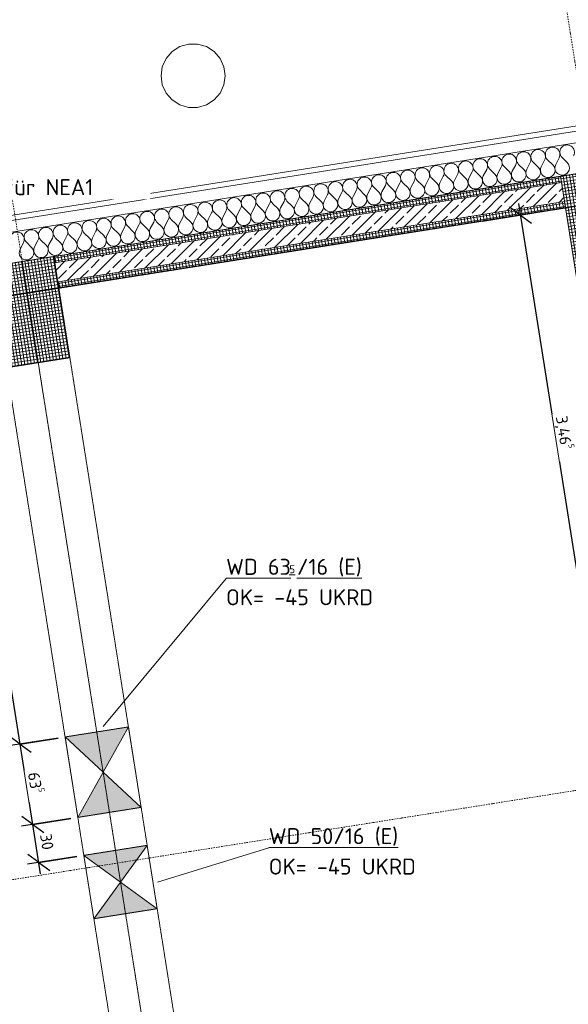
# Model space of a CAD drawing. Header units: millimetres. Extents: x 1523 to 74793, y -36705 to 10268.
# Tile 34 of 48: x 49549 to 53826, y -15800 to -8121. Entities that reach past the tile are written whole.
import ezdxf

# ---------------------------------------------------------------- set-up
doc = ezdxf.new("R2010")
doc.units = ezdxf.units.MM
for name, pattern in [('IMPORT-STRICHPUNKT _7_', [20, 10, -5, 0, -5]), ('IMPORT-VERDECKT _8_', [7.5, 5, -2.5]), ('Rasterlinie', [22.225, 12.7, -3.175, 3.175, -3.175]), ('Verdeckt 2x', [3.572, 2.3813, -1.1907])]:
    doc.linetypes.add(name, pattern=pattern)
for name, color, linetype, lineweight, true_color in [('10 A--Fassade', 7, 'Continuous', 13, 0x656565), ('90 A--Achsraster _1_50_', 7, 'IMPORT-STRICHPUNKT _7_', 13, 0x656565), ('AD', 1, 'Continuous', 13, 0xff0000), ('Neubau_10 A--Stütze', 7, 'Continuous', 13, 0x656565), ('Neubau_10 A--Wand außen _tragend_', 7, 'Continuous', 13, 0x656565), ('Neubau_30 A--Träger _ Dachkonstruktion', 7, 'IMPORT-VERDECKT _8_', 13, 0x656565), ('Xref_706_5_--_ÜP_01_000_18_Übersichtsplan OG1_IFC 2025_01_13_dwg', 7, 'Continuous', 13, 0x767676), ('XX', 7, 'Continuous', 18, 0x804040)]:
    doc.layers.add(name, color=color, linetype=linetype, lineweight=lineweight, true_color=true_color)
for name, color, linetype, lineweight in [('AD_Detail', 7, 'Continuous', 13), ('Ax-50_BM-Bem', 7, 'Continuous', 9), ('Ax_BM-Bem', 7, 'Continuous', 9), ('GB_HLS-OBJ', 7, 'Continuous', 18), ('M-EQPM-___-IDEN', 7, 'Continuous', 9), ('S-GRID-____-OTLN', 7, 'Continuous', 9), ('Text', 7, 'Continuous', 9)]:
    doc.layers.add(name, color=color, linetype=linetype, lineweight=lineweight)
doc.styles.add('ISOCPEUR', font='isocpeur.ttf', dxfattribs={"height": 125})
doc.styles.add('ISOCPEUR_2', font='isocpeur.ttf', dxfattribs={"height": 90})
doc.styles.add('ISOCPEUR_3', font='isocpeur.ttf', dxfattribs={"height": 62.5})
doc.dimstyles.new('KI_1_8_mm_Isocpeur__cm_m__Aufrundung_auf_5_mm_ELT_Gesamtbemaßung', dxfattribs={"dimscale": 304.8, "dimtxt": 89.638306, "dimasz": 0.492126, "dimexe": 0.295276, "dimexo": 0.0625, "dimgap": 0.049213, "dimtad": 1, "dimdec": 1, "dimlfac": 0.1, "dimrnd": 0.5, "dimdsep": 46, "dimtxsty": 'ISOCPEUR_2', "dimblk1": 'OBLIQUE', "dimblk2": 'OBLIQUE', "dimsah": 1, "dimcen": 0.09, "dimdle": 0.295276, "dimadec": 0, "dimazin": 0, "dimtfac": 1, "dimtdec": 4, "dimtix": 1, "dimtmove": 0, "dimatfit": 3, "dimfxl": 0.984252, "dimfxlon": 1, "dimtvp": 1, "dimtfill": 1, "dimtolj": 1, "dimtzin": 0, "dimlwd": 25, "dimlwe": 25, "dimarcsym": 2})
doc.dimstyles.new('KI_1_8_mm_Isocpeur__cm_m__Aufrundung_auf_5_mm_ELT_Gesamtbemaßung_1', dxfattribs={"dimscale": 304.8, "dimtxt": 89.638306, "dimasz": 0.492126, "dimexe": 0.295276, "dimexo": 0.0625, "dimgap": 0.049213, "dimtad": 1, "dimlfac": 0.001, "dimrnd": 0.005, "dimzin": 0, "dimdsep": 46, "dimtxsty": 'ISOCPEUR_2', "dimblk1": 'OBLIQUE', "dimblk2": 'OBLIQUE', "dimsah": 1, "dimcen": 0.09, "dimdle": 0.295276, "dimadec": 0, "dimazin": 0, "dimtfac": 1, "dimtdec": 4, "dimtix": 1, "dimtmove": 0, "dimatfit": 3, "dimfxl": 0.984252, "dimfxlon": 1, "dimtvp": 1, "dimtfill": 1, "dimtolj": 1, "dimtzin": 0, "dimlwd": 25, "dimlwe": 25, "dimarcsym": 2})
pattern_1 = [(275.336, (0, 0), (24.891662, 2.324905), []), (5.336, (0, 0), (-2.324905, 24.891662), [])]

# ---------------------------------------------------------------- blocks, each defined once
blk = doc.blocks.new('SuD_WD_RB Allgemein - SuD_WD_RB Allgemein-37359852-SuD_1_OG gesamt Plot  - Blatt 2')
at = {"layer": 'AD', "lineweight": 18}
blk.add_hatch(color=256, dxfattribs=at).paths.add_polyline_path([(-500, -317.5), (0, -317.5), (-250, 0)])
at = {"layer": 'AD_Detail', "lineweight": 18, "true_color": 0xff0000}
blk.add_hatch(color=1, dxfattribs=at).paths.add_polyline_path([(-250, 0), (0, 317.5), (-500, 317.5)])
at = {"layer": 'AD', "color": 7}
for p, q in [((-500, -317.5), (0, 317.5)), ((-500, 317.5), (0, -317.5)), ((-500, -317.5), (-500, 317.5)), ((-500, 317.5), (0, 317.5)), ((0, 317.5), (0, -317.5)), ((0, -317.5), (-500, -317.5))]:
    blk.add_line(p, q, dxfattribs=at)
at = {"layer": 'AD_Detail'}
for p, q in [((0, 317.5), (-500, 317.5)), ((-500, 317.5), (-250, 0)), ((-250, 0), (0, 317.5)), ((-250, 0), (-500, -317.5)), ((0, -317.5), (-250, 0)), ((-500, -317.5), (0, -317.5))]:
    blk.add_line(p, q, dxfattribs=at)
blk = doc.blocks.new('SuD_WD_RB Allgemein - SuD_WD_RB Allgemein-37498414-SuD_1_OG gesamt Plot  - Blatt 2')
at = {"layer": 'AD', "lineweight": 18}
blk.add_hatch(color=256, dxfattribs=at).paths.add_polyline_path([(-500, -250), (0, -250), (-250, 0)])
at = {"layer": 'AD_Detail', "lineweight": 18, "true_color": 0xff0000}
blk.add_hatch(color=1, dxfattribs=at).paths.add_polyline_path([(-250, 0), (0, 250), (-500, 250)])
at = {"layer": 'AD', "color": 7}
for p, q in [((-500, -250), (0, 250)), ((-500, 250), (0, -250)), ((-500, -250), (-500, 250)), ((-500, 250), (0, 250)), ((0, 250), (0, -250)), ((0, -250), (-500, -250))]:
    blk.add_line(p, q, dxfattribs=at)
at = {"layer": 'AD_Detail'}
for p, q in [((0, 250), (-500, 250)), ((-500, 250), (-250, 0)), ((-250, 0), (0, 250)), ((-250, 0), (-500, -250)), ((0, -250), (-250, 0)), ((-500, -250), (0, -250))]:
    blk.add_line(p, q, dxfattribs=at)
blk = doc.blocks.new('Xref_706_5_--_ÜP_01_000_15_Übersichtsplan OG1_IFC 2024_08_01_dwg__X249-41956784-SuD_1_OG gesamt Plot  - Blatt 2')
at = {"layer": '10 A--Fassade', "color": 9, "true_color": 0xcbcbcb}
for p, q in [((5179.4, -36701.5), (5223.5, -36665.2)), ((5180.5, -36724.4), (5227.7, -36756.5)), ((5184.7, -36815.7), (5228.8, -36779.3)), ((5185.8, -36838.5), (5233.1, -36870.7)), ((5190, -36929.9), (5234.1, -36893.5)), ((5191.1, -36952.7), (5238.4, -36984.8)), ((5195.4, -37044), (5239.4, -37007.6)), ((5196.4, -37066.9), (5243.7, -37099)), ((5200.7, -37158.2), (5244.8, -37121.8)), ((5201.8, -37181), (5249, -37213.1)), ((5206, -37272.3), (5250.1, -37236)), ((5207.1, -37295.2), (5254.3, -37327.3)), ((5211.3, -37386.5), (5255.4, -37350.1)), ((5212.4, -37409.3), (5259.7, -37441.5)), ((5216.6, -37500.7), (5260.7, -37464.3)), ((5217.7, -37523.5), (5265, -37555.6)), ((5222, -37614.8), (5266, -37578.5)), ((5223, -37637.7), (5270.3, -37669.8)), ((5227.3, -37729), (5271.4, -37692.6)), ((5228.4, -37751.8), (5275.6, -37783.9)), ((5232.6, -37843.2), (5276.7, -37806.8)), ((5233.7, -37866), (5280.9, -37898.1)), ((5237.9, -37957.3), (5282, -37920.9)), ((5239, -37980.2), (5286.3, -38012.3)), ((5243.2, -38071.5), (5287.3, -38035.1)), ((5244.3, -38094.3), (5291.6, -38126.4)), ((5248.6, -38185.6), (5292.6, -38149.3)), ((5249.6, -38208.5), (5296.9, -38240.6)), ((5253.9, -38299.8), (5298, -38263.4)), ((5255, -38322.6), (5302.2, -38354.8)), ((5259.2, -38414), (5303.3, -38377.6)), ((5260.3, -38436.8), (5307.5, -38468.9)), ((5264.5, -38528.1), (5308.6, -38491.8)), ((5265.6, -38551), (5312.9, -38583.1)), ((5269.8, -38642.3), (5313.9, -38605.9)), ((5270.9, -38665.1), (5318.2, -38697.2)), ((5275.2, -38756.5), (5319.2, -38720.1)), ((5276.2, -38779.3), (5323.5, -38811.4)), ((5280.5, -38870.6), (5324.6, -38834.2)), ((5281.6, -38893.4), (5328.8, -38925.6)), ((5285.8, -38984.8), (5329.9, -38948.4)), ((5286.9, -39007.6), (5334.1, -39039.7)), ((5291.1, -39098.9), (5335.2, -39062.6)), ((5292.2, -39121.8), (5339.5, -39153.9)), ((5296.5, -39213.1), (5340.5, -39176.7)), ((5297.5, -39235.9), (5344.8, -39268.1)), ((5301.8, -39327.3), (5345.8, -39290.9)), ((5302.8, -39350.1), (5350.1, -39382.2)), ((5307.1, -39441.4), (5351.2, -39405)), ((5308.2, -39464.3), (5355.4, -39496.4)), ((5312.4, -39555.6), (5356.5, -39519.2)), ((5313.5, -39578.4), (5360.7, -39610.5)), ((5317.7, -39669.7), (5361.8, -39633.4)), ((5318.8, -39692.6), (5366.1, -39724.7)), ((5323.1, -39783.9), (5367.1, -39747.5)), ((5324.1, -39806.7), (5371.4, -39838.9)), ((5328.4, -39898.1), (5372.4, -39861.7)), ((5329.4, -39920.9), (5376.7, -39953)), ((5333.7, -40012.2), (5377.8, -39975.9)), ((5334.8, -40035.1), (5382, -40067.2)), ((5339, -40126.4), (5383.1, -40090)), ((5340.1, -40149.2), (5387.3, -40181.3)), ((5344.3, -40240.6), (5388.4, -40204.2)), ((5345.4, -40263.4), (5392.7, -40295.5)), ((5349.7, -40354.7), (5393.7, -40318.3)), ((5350.7, -40377.5), (5398, -40409.7)), ((5355, -40468.9), (5399, -40432.5)), ((5356, -40491.7), (5403.3, -40523.8)), ((5360.3, -40583), (5404.4, -40546.7)), ((5361.4, -40605.9), (5408.6, -40638)), ((5365.6, -40697.2), (5409.7, -40660.8)), ((5366.7, -40720), (5413.9, -40752.2)), ((5370.9, -40811.4), (5415, -40775)), ((5372, -40834.2), (5419.3, -40866.3)), ((5376.3, -40925.5), (5420.3, -40889.1)), ((5377.3, -40948.4), (5424.6, -40980.5))]:
    blk.add_line(p, q, dxfattribs=at)
for centre, start, end in [((5143, -36657.5), 55.79824, 309.53803), ((5259.9, -36709.2), 2.66813, 129.53803), ((5259.9, -36709.2), 235.79824, 2.66813), ((5148.4, -36771.6), 55.79824, 309.53803), ((5265.2, -36823.4), 2.66813, 129.53803), ((5153.7, -36885.8), 55.79824, 309.53803), ((5265.2, -36823.4), 235.79824, 2.66813), ((5270.5, -36937.6), 2.66813, 129.53803), ((5270.5, -36937.6), 235.79824, 2.66813), ((5159, -37000), 55.79824, 309.53803), ((5275.8, -37051.7), 2.66813, 129.53803), ((5164.3, -37114.1), 55.79824, 309.53803), ((5275.8, -37051.7), 235.79824, 2.66813), ((5281.1, -37165.9), 2.66813, 129.53803), ((5281.1, -37165.9), 235.79824, 2.66813), ((5169.6, -37228.3), 55.79824, 309.53803), ((5286.5, -37280), 2.66813, 129.53803), ((5175, -37342.4), 55.79824, 309.53803), ((5286.5, -37280), 235.79824, 2.66813), ((5291.8, -37394.2), 2.66813, 129.53803), ((5291.8, -37394.2), 235.79824, 2.66813), ((5180.3, -37456.6), 55.79824, 309.53803), ((5297.1, -37508.4), 2.66813, 129.53803), ((5185.6, -37570.8), 55.79824, 309.53803), ((5297.1, -37508.4), 235.79824, 2.66813), ((5190.9, -37684.9), 55.79824, 309.53803), ((5302.4, -37622.5), 2.66813, 129.53803), ((5302.4, -37622.5), 235.79824, 2.66813), ((5307.7, -37736.7), 2.66813, 129.53803), ((5196.2, -37799.1), 55.79824, 309.53803), ((5307.7, -37736.7), 235.79824, 2.66813), ((5201.6, -37913.2), 55.79824, 309.53803), ((5313.1, -37850.8), 2.66813, 129.53803), ((5313.1, -37850.8), 235.79824, 2.66813), ((5318.4, -37965), 2.66813, 129.53803), ((5206.9, -38027.4), 55.79824, 309.53803), ((5318.4, -37965), 235.79824, 2.66813), ((5212.2, -38141.6), 55.79824, 309.53803), ((5323.7, -38079.2), 2.66813, 129.53803), ((5323.7, -38079.2), 235.79824, 2.66813), ((5329, -38193.3), 2.66813, 129.53803), ((5217.5, -38255.7), 55.79824, 309.53803), ((5329, -38193.3), 235.79824, 2.66813), ((5222.8, -38369.9), 55.79824, 309.53803), ((5334.3, -38307.5), 2.66813, 129.53803), ((5334.3, -38307.5), 235.79824, 2.66813), ((5339.7, -38421.7), 2.66813, 129.53803), ((5228.2, -38484.1), 55.79824, 309.53803), ((5339.7, -38421.7), 235.79824, 2.66813), ((5233.5, -38598.2), 55.79824, 309.53803), ((5345, -38535.8), 2.66813, 129.53803), ((5345, -38535.8), 235.79824, 2.66813), ((5350.3, -38650), 2.66813, 129.53803), ((5238.8, -38712.4), 55.79824, 309.53803), ((5350.3, -38650), 235.79824, 2.66813), ((5244.1, -38826.5), 55.79824, 309.53803), ((5355.6, -38764.1), 2.66813, 129.53803), ((5355.6, -38764.1), 235.79824, 2.66813), ((5360.9, -38878.3), 2.66813, 129.53803), ((5249.4, -38940.7), 55.79824, 309.53803), ((5360.9, -38878.3), 235.79824, 2.66813), ((5254.8, -39054.9), 55.79824, 309.53803), ((5366.3, -38992.5), 2.66813, 129.53803), ((5366.3, -38992.5), 235.79824, 2.66813), ((5371.6, -39106.6), 2.66813, 129.53803), ((5260.1, -39169), 55.79824, 309.53803), ((5371.6, -39106.6), 235.79824, 2.66813), ((5376.9, -39220.8), 2.66813, 129.53803), ((5265.4, -39283.2), 55.79824, 309.53803), ((5376.9, -39220.8), 235.79824, 2.66813), ((5382.2, -39335), 2.66813, 129.53803), ((5270.7, -39397.4), 55.79824, 309.53803), ((5382.2, -39335), 235.79824, 2.66813), ((5387.5, -39449.1), 2.66813, 129.53803), ((5276, -39511.5), 55.79824, 309.53803), ((5387.5, -39449.1), 235.79824, 2.66813), ((5392.9, -39563.3), 2.66813, 129.53803), ((5281.4, -39625.7), 55.79824, 309.53803), ((5392.9, -39563.3), 235.79824, 2.66813), ((5398.2, -39677.4), 2.66813, 129.53803), ((5286.7, -39739.8), 55.79824, 309.53803), ((5398.2, -39677.4), 235.79824, 2.66813), ((5403.5, -39791.6), 2.66813, 129.53803), ((5292, -39854), 55.79824, 309.53803), ((5403.5, -39791.6), 235.79824, 2.66813), ((5408.8, -39905.8), 2.66813, 129.53803), ((5297.3, -39968.2), 55.79824, 309.53803), ((5408.8, -39905.8), 235.79824, 2.66813), ((5414.1, -40019.9), 2.66813, 129.53803), ((5302.6, -40082.3), 55.79824, 309.53803), ((5414.1, -40019.9), 235.79824, 2.66813), ((5419.5, -40134.1), 2.66813, 129.53803), ((5308, -40196.5), 55.79824, 309.53803), ((5419.5, -40134.1), 235.79824, 2.66813), ((5424.8, -40248.2), 2.66813, 129.53803), ((5313.3, -40310.6), 55.79824, 309.53803), ((5424.8, -40248.2), 235.79824, 2.66813), ((5430.1, -40362.4), 2.66813, 129.53803), ((5318.6, -40424.8), 55.79824, 309.53803), ((5430.1, -40362.4), 235.79824, 2.66813), ((5435.4, -40476.6), 2.66813, 129.53803), ((5323.9, -40539), 55.79824, 309.53803), ((5435.4, -40476.6), 235.79824, 2.66813), ((5440.7, -40590.7), 2.66813, 129.53803), ((5329.2, -40653.1), 55.79824, 309.53803), ((5440.7, -40590.7), 235.79824, 2.66813), ((5446.1, -40704.9), 2.66813, 129.53803), ((5334.6, -40767.3), 55.79824, 309.53803), ((5446.1, -40704.9), 235.79824, 2.66813), ((5451.4, -40819.1), 2.66813, 129.53803), ((5339.9, -40881.5), 55.79824, 309.53803), ((5451.4, -40819.1), 235.79824, 2.66813), ((5456.7, -40933.2), 2.66813, 129.53803), ((5456.7, -40933.2), 235.79824, 2.66813), ((5345.2, -40995.6), 55.79824, 309.53803)]:
    blk.add_arc(centre, 57.1, start, end, dxfattribs=at)
blk = doc.blocks.new('Xref_706_5_--_ÜP_01_000_15_Übersichtsplan OG1_IFC 2024_08_01_dwg_Standard-Rastermarker_7-41957088-SuD_1_OG gesamt Plot  - Blatt 2')
at = {"layer": '90 A--Achsraster _1_50_', "color": 9, "true_color": 0xcbcbcb}
blk.add_line((38626.4, 0), (93805.6, 0), dxfattribs=at)
blk = doc.blocks.new('Xref_706_5_--_ÜP_01_000_15_Übersichtsplan OG1_IFC 2024_08_01_dwg_Standard-Rastermarker_7-V1-SuD_1_OG gesamt Plot  - Blatt 2')
at = {"layer": '90 A--Achsraster _1_50_', "color": 9, "true_color": 0xcbcbcb}
blk.add_line((37913.6, 0), (93092.8, 0), dxfattribs=at)
blk = doc.blocks.new('Xref_706_5_--_ÜP_01_000_15_Übersichtsplan OG1_IFC 2024_08_01_dwg_Standard-Rastermarker_12-V4-SuD_1_OG gesamt Plot  - Blatt 2')
at = {"layer": '90 A--Achsraster _1_50_', "color": 9, "true_color": 0xcbcbcb}
blk.add_line((0, 0), (28500, 0), dxfattribs=at)
blk = doc.blocks.new('Xref_706_5_--_ÜP_01_000_18_Übersichtsplan OG1_IFC 2025_01_13_dwg-35464460-SuD_1_OG gesamt Plot  - Blatt 2')
at = {"layer": 'Neubau_10 A--Stütze', "true_color": 0xcbcbcb}
h = blk.add_hatch(dxfattribs=at)
h.set_pattern_fill('FP_9', color=9, style=0, pattern_type=2)
h.set_pattern_definition([(5.336, (7027.682, -36441.243), (-2.3249, 24.89166), []), (275.336, (7027.682, -36441.243), (24.89166, 2.3249), [])])
h.paths.add_polyline_path([(7824.2, -36366.8), (7777.7, -35869), (6981.2, -35943.4), (7027.7, -36441.2), (7276.6, -36418)])
h = blk.add_hatch(dxfattribs=at)
h.set_pattern_fill('FP_13', color=9, style=0, pattern_type=2)
h.set_pattern_definition([(5.336, (7446.187, -40921.74), (-2.3249, 24.89166), []), (275.336, (7446.187, -40921.74), (24.89166, 2.3249), [])])
h.paths.add_polyline_path([(8242.7, -40847.3), (8196.2, -40349.5), (7399.7, -40423.9), (7446.2, -40921.7), (8168.2, -40854.3)])
at = {"layer": 'Neubau_10 A--Wand außen _tragend_', "true_color": 0xcbcbcb}
h = blk.add_hatch(dxfattribs=at)
h.set_pattern_fill('FP_3', color=9, style=0, pattern_type=2)
h.set_pattern_definition(pattern_1)
h.paths.add_polyline_path([(7449.5, -40419.3), (7077.5, -36436.6), (7027.7, -36441.2), (7399.7, -40423.9)])
h = blk.add_hatch(dxfattribs=at)
h.set_pattern_fill('FP_6', color=9, style=0, pattern_type=2)
h.set_pattern_definition([(131.336, (0, 0), (90.1019, 79.25683), []), (131.336, (-45.05, -39.63), (90.1019, 79.25683), [90, -30])])
h.paths.add_polyline_path([(7598.8, -40405.3), (7226.8, -36422.6), (7077.5, -36436.6), (7449.5, -40419.3)])
h = blk.add_hatch(dxfattribs=at)
h.set_pattern_fill('FP_3', color=9, style=0, pattern_type=2)
h.set_pattern_definition(pattern_1)
h.paths.add_polyline_path([(7648.6, -40400.7), (7276.6, -36418), (7226.8, -36422.6), (7598.8, -40405.3)])
at = {"layer": 'Neubau_30 A--Träger _ Dachkonstruktion', "linetype": 'Continuous', "true_color": 0xededed}
h = blk.add_hatch(color=7, dxfattribs=at)
h.paths.add_polyline_path([(12573.9, -40442.8), (12573.9, -40442.8), (12301.7, -40217.2)])
h.paths.add_polyline_path([(12527.4, -39945), (12527.3, -39945), (12465.7, -40019.4)])
h = blk.add_hatch(color=7, dxfattribs=at)
h.paths.add_polyline_path([(11777.3, -40517.2), (11777.3, -40517.2), (11438, -40297.8)])
h.paths.add_polyline_path([(11730.8, -40019.4), (11730.8, -40019.4), (11632.8, -40112.6)])
at = {"color": 7, "lineweight": 13, "true_color": 0xefefef, "flags": 128}
blk.add_lwpolyline([(6078.2, -39001.1), (6007.2, -39006.7), (5940.8, -39032.1), (5884.1, -39075.1), (5841.9, -39132.4), (5817.5, -39199.3), (5813, -39270.3), (5828.6, -39339.7), (5863.2, -39401.9), (5913.9, -39451.8), (5976.6, -39485.5), (6046.2, -39500.1), (6117.2, -39494.5), (6183.7, -39469.1), (6240.3, -39426), (6282.5, -39368.8), (6306.9, -39301.9), (6311.4, -39230.9), (6295.8, -39161.5), (6261.2, -39099.3), (6210.5, -39049.3), (6147.8, -39015.7)], close=True, dxfattribs=at)
at = {"layer": '10 A--Fassade', "color": 9, "true_color": 0xcbcbcb, "flags": 128}
for points in [[(10137.4, -72314.5), (7969.8, -49108.5), (7821, -47515.4), (5446.7, -22096.1), (5323, -20771.9), (5005.7, -17374.5)], [(5812.8, -26983.2), (5773, -26986.9), (7691.6, -47527.5), (7731.4, -47523.8), (7821, -47515.4), (8060, -47493.1), (6141.4, -26952.5), (6048.4, -25956.9), (5685.7, -22073.8), (5562, -20749.5), (5323, -20771.9)], [(10046.5, -72308.7), (7880.2, -49116.9), (7731.4, -47523.8), (5357.1, -22104.5), (5317.3, -22108.2), (5680, -25991.3), (5773, -26986.9)]]:
    blk.add_lwpolyline(points, dxfattribs=at)
at = {"layer": 'Neubau_10 A--Stütze', "color": 9, "true_color": 0xcbcbcb, "flags": 128}
for points in [[(7824.2, -36366.8), (7777.7, -35869), (6981.2, -35943.4), (7027.7, -36441.2)], [(8242.7, -40847.3), (8196.2, -40349.5), (7399.7, -40423.9), (7446.2, -40921.7)]]:
    blk.add_lwpolyline(points, close=True, dxfattribs=at)
at = {"layer": 'Neubau_10 A--Wand außen _tragend_', "color": 9, "true_color": 0xcbcbcb}
for p, q in [((7027.7, -36441.2), (7399.7, -40423.9)), ((7077.5, -36436.6), (7449.5, -40419.3)), ((7226.8, -36422.6), (7598.8, -40405.3)), ((7648.6, -40400.7), (7276.6, -36418))]:
    blk.add_line(p, q, dxfattribs=at)
at = {"layer": 'Neubau_30 A--Träger _ Dachkonstruktion', "color": 9, "true_color": 0xcbcbcb}
blk.add_line((7422.9, -40672.8), (26141.5, -38924.4), dxfattribs=at)
at = {"layer": 'Neubau_30 A--Träger _ Dachkonstruktion', "color": 9, "true_color": 0xcbcbcb, "flags": 128}
for points in [[(11611, -35511), (11312.3, -35538.9), (10680.1, -35597.9), (10726.6, -36095.7), (7027.7, -36441.2), (6981.2, -35943.4), (10680.1, -35597.9)], [(12573.9, -40442.8), (18174.5, -39919.7), (18373.6, -39901.1), (18327.1, -39403.2), (21344, -39121.4)], [(11777.3, -40517.2), (12076, -40489.3), (12573.9, -40442.8), (12527.4, -39945), (18128, -39421.8)], [(12029.5, -39991.5), (11730.8, -40019.4), (11098.6, -40078.4), (11145.1, -40576.2), (7446.2, -40921.7), (7399.7, -40423.9), (11098.6, -40078.4)], [(12527.4, -39945), (12029.5, -39991.5), (12076, -40489.3)], [(11145.1, -40576.2), (11777.3, -40517.2), (11730.8, -40019.4)]]:
    blk.add_lwpolyline(points, dxfattribs=at)
for name, p, rotation in [('Xref_706_5_--_ÜP_01_000_15_Übersichtsplan OG1_IFC 2024_08_01_dwg_Standard-Rastermarker_7-41957088-SuD_1_OG gesamt Plot  - Blatt 2', (14224.8, -110805.2), 95.33628353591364), ('Xref_706_5_--_ÜP_01_000_15_Übersichtsplan OG1_IFC 2024_08_01_dwg_Standard-Rastermarker_7-V1-SuD_1_OG gesamt Plot  - Blatt 2', (18705.3, -110386.7), 95.33628353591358), ('Xref_706_5_--_ÜP_01_000_15_Übersichtsplan OG1_IFC 2024_08_01_dwg__X249-41956784-SuD_1_OG gesamt Plot  - Blatt 2', (0, 0), 2.668141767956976), ('Xref_706_5_--_ÜP_01_000_15_Übersichtsplan OG1_IFC 2024_08_01_dwg_Standard-Rastermarker_12-V4-SuD_1_OG gesamt Plot  - Blatt 2', (28389.5, -34194.8), 185.3362835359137), ('Xref_706_5_--_ÜP_01_000_15_Übersichtsplan OG1_IFC 2024_08_01_dwg_Standard-Rastermarker_12-V4-SuD_1_OG gesamt Plot  - Blatt 2', (28808, -38675.3), 185.3362835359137)]:
    blk.add_blockref(name, p, dxfattribs=dict(rotation=rotation))
blk = doc.blocks.new('DIMBLOCK22-SuD_1_OG gesamt Plot  - Blatt 2')
at = {"layer": 'Ax-50_BM-Bem', "lineweight": 25}
for p, q in [((49947.1, -14351), (49561.9, -14412)), ((49650.8, -14398), (49565, -14335.6)), ((49650.8, -14398), (49947.1, -14351)), ((49711.8, -14783.2), (49650.8, -14398)), ((49650.8, -14398), (49736.6, -14460.3)), ((49994.1, -14647.3), (49608.9, -14708.4)), ((49697.8, -14694.3), (49612, -14631.9)), ((49697.8, -14694.3), (49994.1, -14647.3)), ((49697.8, -14694.3), (49783.6, -14756.6))]:
    blk.add_line(p, q, dxfattribs=at)
at = {"layer": 'Ax-50_BM-Bem', "color": 0, "lineweight": 25, "insert": (49795.4, -14463.4), "char_height": 90, "width": 150.589, "attachment_point": 1, "rotation": 279, "line_spacing_factor": 1.149209, "style": 'ISOCPEUR_2', "bg_fill": 3, "box_fill_scale": 1.25, "bg_fill_color": 256, "bg_fill_true_color": 13158600, "bg_fill_transparency": 0}
blk.add_mtext('30', dxfattribs=at)
blk = doc.blocks.new('_Oblique')
at = {"color": 0, "linetype": 'ByBlock', "lineweight": -2}
blk.add_line((-0.5, -0.5), (0.5, 0.5), dxfattribs=at)
blk = doc.blocks.new('DIMBLOCK23-SuD_1_OG gesamt Plot  - Blatt 2')
at = {"layer": 'Ax-50_BM-Bem', "lineweight": 25}
for p, q in [((49847.8, -13723.9), (49462.6, -13784.9)), ((49551.5, -13770.8), (49465.7, -13708.4)), ((49551.5, -13770.8), (49847.8, -13723.9)), ((49650.8, -14398), (49551.5, -13770.8)), ((49551.5, -13770.8), (49637.3, -13833.1)), ((49947.1, -14351), (49561.9, -14412)), ((49650.8, -14398), (49565, -14335.6)), ((49650.8, -14398), (49947.1, -14351)), ((49650.8, -14398), (49736.6, -14460.3))]:
    blk.add_line(p, q, dxfattribs=at)
at = {"layer": 'Ax-50_BM-Bem', "color": 0, "lineweight": 25, "insert": (49719, -13980.9), "char_height": 90, "width": 201.144, "attachment_point": 1, "rotation": 279, "line_spacing_factor": 1.149209, "style": 'ISOCPEUR_2', "bg_fill": 3, "box_fill_scale": 1.25, "bg_fill_color": 256, "bg_fill_true_color": 13158600, "bg_fill_transparency": 0}
blk.add_mtext('63\\A2\\H0.5x;\\S5^  ;\\H2x;', dxfattribs=at)
blk = doc.blocks.new('DIMBLOCK24-SuD_1_OG gesamt Plot  - Blatt 2')
at = {"layer": 'Ax-50_BM-Bem', "lineweight": 25}
for p, q in [((49009.4, -10348.4), (48923.6, -10286.1)), ((49551.5, -13770.8), (48995.4, -10259.5)), ((48713.1, -10395.3), (49098.3, -10334.3)), ((49009.4, -10348.4), (48713.1, -10395.3)), ((49009.4, -10348.4), (49095.3, -10410.8)), ((49847.8, -13723.9), (49462.6, -13784.9)), ((49551.5, -13770.8), (49465.7, -13708.4)), ((49551.5, -13770.8), (49847.8, -13723.9)), ((49551.5, -13770.8), (49637.3, -13833.1))]:
    blk.add_line(p, q, dxfattribs=at)
at = {"layer": 'Ax-50_BM-Bem', "color": 0, "lineweight": 25, "insert": (49390.3, -11905.2), "char_height": 90, "width": 324.843, "attachment_point": 1, "rotation": 279, "line_spacing_factor": 1.149209, "style": 'ISOCPEUR_2', "bg_fill": 3, "box_fill_scale": 1.25, "bg_fill_color": 256, "bg_fill_true_color": 13158600, "bg_fill_transparency": 0}
blk.add_mtext('3,46\\A2\\H0.5x;\\S5^  ;\\H2x;', dxfattribs=at)
blk = doc.blocks.new('DIMBLOCK27-SuD_1_OG gesamt Plot  - Blatt 2')
at = {"layer": 'Ax-50_BM-Bem', "lineweight": 25}
for p, q in [((53454, -9644.5), (53368.2, -9582.1)), ((53996.1, -13066.8), (53440, -9555.6)), ((53157.7, -9691.4), (53542.9, -9630.4)), ((53454, -9644.5), (53157.7, -9691.4)), ((53454, -9644.5), (53539.9, -9706.8)), ((54292.4, -13019.9), (53907.2, -13080.9)), ((53996.1, -13066.8), (53910.3, -13004.5)), ((53996.1, -13066.8), (54292.4, -13019.9)), ((53996.1, -13066.8), (54081.9, -13129.2))]:
    blk.add_line(p, q, dxfattribs=at)
at = {"layer": 'Ax-50_BM-Bem', "color": 0, "lineweight": 25, "insert": (53834.8, -11201.2), "char_height": 90, "width": 324.843, "attachment_point": 1, "rotation": 279, "line_spacing_factor": 1.149209, "style": 'ISOCPEUR_2', "bg_fill": 3, "box_fill_scale": 1.25, "bg_fill_color": 256, "bg_fill_true_color": 13158600, "bg_fill_transparency": 0}
blk.add_mtext('3,46\\A2\\H0.5x;\\S5^  ;\\H2x;', dxfattribs=at)

msp = doc.modelspace()

# ---------------------------------------------------------------- linework, layer by layer
at = {"layer": 'M-EQPM-___-IDEN'}
for p, q in [((50199.176, -13633.701), (51158.092, -12480.005)), ((50623.48, -14846.481), (51490.781, -14580.525))]:
    msp.add_line(p, q, dxfattribs=at)
at = {"layer": 'S-GRID-____-OTLN', "linetype": 'Rasterlinie', "lineweight": 25}
msp.add_line((73944.576, -6399.075), (16884.88, -15436.443), dxfattribs=at)
at = {"layer": 'XX', "color": 9, "linetype": 'Verdeckt 2x', "true_color": 0xc0c0c0}
msp.add_line((47187.646, -10636.956), (59830.041, -8634.598), dxfattribs=at)

# ---------------------------------------------------------------- block references
at = {"layer": 'GB_HLS-OBJ', "rotation": 9.000000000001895}
for name, p in [('SuD_WD_RB Allgemein - SuD_WD_RB Allgemein-37359852-SuD_1_OG gesamt Plot  - Blatt 2', (50446.098, -13950.553)), ('SuD_WD_RB Allgemein - SuD_WD_RB Allgemein-37498414-SuD_1_OG gesamt Plot  - Blatt 2', (50581.805, -14807.372))]:
    msp.add_blockref(name, p, dxfattribs=at)
at = {"layer": 'Xref_706_5_--_ÜP_01_000_18_Übersichtsplan OG1_IFC 2025_01_13_dwg', "color": 9, "true_color": 0xcbcbcb, "rotation": 273.6637164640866}
msp.add_blockref('Xref_706_5_--_ÜP_01_000_18_Übersichtsplan OG1_IFC 2025_01_13_dwg-35464460-SuD_1_OG gesamt Plot  - Blatt 2', (89683.753, 0.01), dxfattribs=at)

# ---------------------------------------------------------------- texts
at = {"layer": 'M-EQPM-___-IDEN', "color": 1, "true_color": 0xff0000, "attachment_point": 1}
for s, insert, char_height, width, style in [('\\LWD 63', (51158.092, -12325.643), 125, 597.25719, 'ISOCPEUR'), ('\\L/16 (E)', (51710.409, -12325.643), 125, 613.29094, 'ISOCPEUR'), ('\\L\\L5', (51650.878, -12375.647), 62.5, 72.15187, 'ISOCPEUR_3'), ('OK= -45 UKRD', (51158.092, -12562.906), 125, 1350.84344, 'ISOCPEUR'), ('\\LWD 50/16 (E)', (51490.781, -14426.163), 125, 1210.54812, 'ISOCPEUR'), ('OK= -45 UKRD', (51490.781, -14663.426), 125, 1350.84344, 'ISOCPEUR')]:
    msp.add_mtext(s, dxfattribs=dict(at, insert=insert, char_height=char_height, width=width, style=style))

# ---------------------------------------------------------------- next in the draw order: texts
at = {"layer": 'Text', "color": 1, "true_color": 0xff0000, "insert": (47955.368, -9364.35), "char_height": 125, "width": 2581.43375, "attachment_point": 1, "style": 'ISOCPEUR', "bg_fill": 3, "box_fill_scale": 1.25, "bg_fill_color": 256, "bg_fill_true_color": 13158600, "bg_fill_transparency": 0}
msp.add_mtext('Deckendurchbruch für NEA1', dxfattribs=at)

# ---------------------------------------------------------------- next in the draw order: dimensions: what is measured, and where the dimension line sits
at = {"layer": 'Ax_BM-Bem', "lineweight": 25}
dim = msp.add_linear_dim(base=(53454.048, -9644.456), p1=(54292.405, -13019.9), p2=(53157.741, -9691.386), angle=279, text='\\A1;3,46\\Q;{\\A1;{\\H0.5x;\\S5^ ;}}', dimstyle='KI_1_8_mm_Isocpeur__cm_m__Aufrundung_auf_5_mm_ELT_Gesamtbemaßung_1', override={"dimpost": '<>', "dimfxl": 3516.598435}, dxfattribs=at)
dim.commit()
dim.dimension.update_dxf_attribs({"geometry": 'DIMBLOCK27-SuD_1_OG gesamt Plot  - Blatt 2', "text_midpoint": (53793.223, -11344.849)})
dim = msp.add_linear_dim(base=(49650.837, -14397.967), p1=(49994.074, -14647.343), p2=(49947.143, -14351.037), angle=279, dimstyle='KI_1_8_mm_Isocpeur__cm_m__Aufrundung_auf_5_mm_ELT_Gesamtbemaßung', override={"dimpost": '<>', "dimfxl": 300}, dxfattribs=at)
dim.commit()
dim.dimension.update_dxf_attribs({"geometry": 'DIMBLOCK22-SuD_1_OG gesamt Plot  - Blatt 2', "text_midpoint": (49733.563, -14536.734)})

# ---------------------------------------------------------------- next in the draw order: dimensions: what is measured, and where the dimension line sits
dim = msp.add_linear_dim(base=(49551.501, -13770.785), p1=(49947.143, -14351.037), p2=(49847.807, -13723.855), angle=279, text='\\A1;63\\Q;{\\A1;{\\H0.5x;\\S5^ ;}}', dimstyle='KI_1_8_mm_Isocpeur__cm_m__Aufrundung_auf_5_mm_ELT_Gesamtbemaßung', override={"dimpost": '<>', "dimfxl": 635}, dxfattribs=at)
dim.commit()
dim.dimension.update_dxf_attribs({"geometry": 'DIMBLOCK23-SuD_1_OG gesamt Plot  - Blatt 2', "text_midpoint": (49660.43, -14074.99)})

# ---------------------------------------------------------------- next in the draw order: dimensions: what is measured, and where the dimension line sits
dim = msp.add_linear_dim(base=(49009.45, -10348.411), p1=(49847.807, -13723.855), p2=(48713.143, -10395.341), angle=279, text='\\A1;3,46\\Q;{\\A1;{\\H0.5x;\\S5^ ;}}', dimstyle='KI_1_8_mm_Isocpeur__cm_m__Aufrundung_auf_5_mm_ELT_Gesamtbemaßung_1', override={"dimpost": '<>', "dimfxl": 3516.598435}, dxfattribs=at)
dim.commit()
dim.dimension.update_dxf_attribs({"geometry": 'DIMBLOCK24-SuD_1_OG gesamt Plot  - Blatt 2', "text_midpoint": (49348.626, -12048.804)})

doc.saveas('drawing.dxf')
